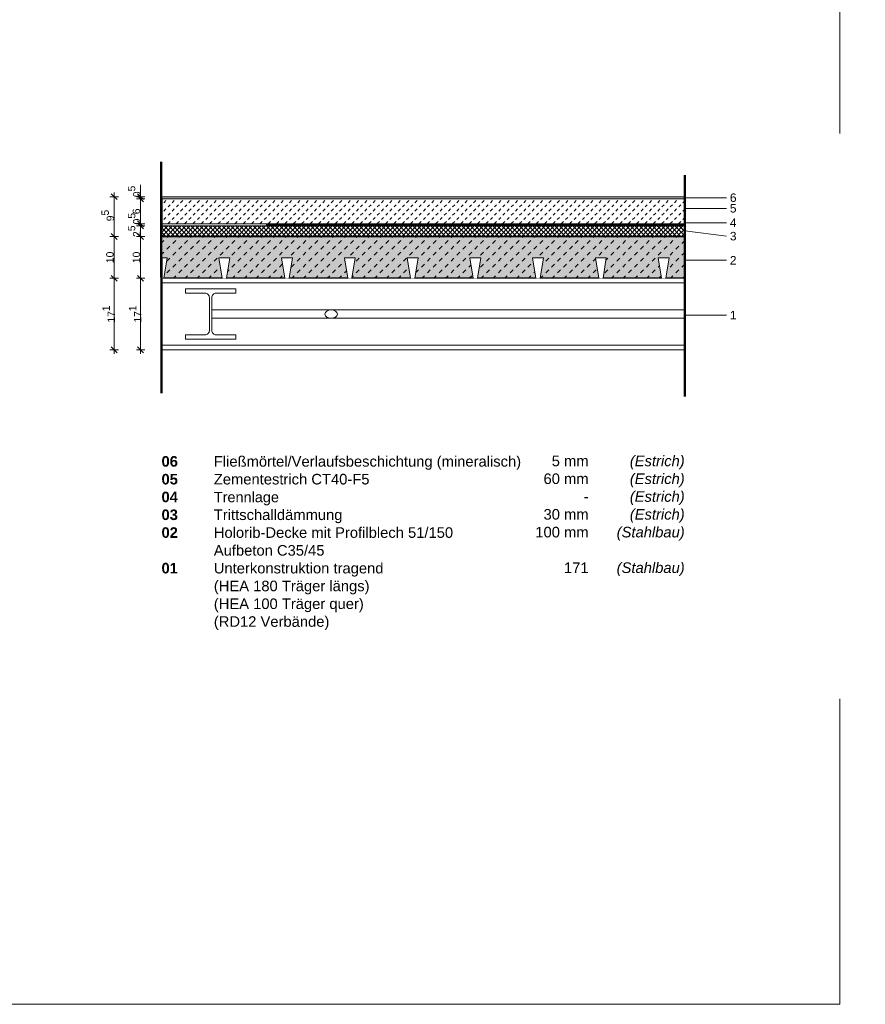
# Model space of a CAD drawing. Header units: metres. Extents: x 0.4 to 30.1, y -10.7 to 8.6.
# Tile 4 of 256: x 6 to 8.1, y -7.8 to -5.4. Entities that reach past the tile are written whole.
import ezdxf

# ---------------------------------------------------------------- set-up
doc = ezdxf.new("R2010")
doc.units = ezdxf.units.M
doc.header["$PDMODE"] = 1
doc.header["$PDSIZE"] = -2
doc.linetypes.add('Dash Style-37', pattern=[2.25, 1, -1.25])
doc.linetypes.add('Line Type-1', pattern=[1.999894, 0.999947, -0.999947])
doc.layers.get('0').update_dxf_attribs({"lineweight": 25})
for name, color, linetype, lineweight in [('_Bodenaufbauten 20230510 (2D)', 7, 'Continuous', 9), ('Bemaßung', 7, 'Continuous', 9), ('Keine', 7, 'Continuous', 9)]:
    doc.layers.add(name, color=color, linetype=linetype, lineweight=lineweight)
doc.layers.get('0').freeze()
doc.styles.add('Arial', font='arial.ttf')
doc.styles.add('Arial (bold)', font='arialbd.ttf')
doc.styles.add('Arial (italic)', font='ariali.ttf')
doc.dimstyles.new('boris100', dxfattribs={"dimtxt": 17.652669, "dimasz": 0.001414, "dimexe": 0.001, "dimexo": 0.01, "dimgap": 0.0001, "dimtad": 1, "dimdec": 4, "dimtxsty": 'Arial', "dimblk": 'VW_SLASH', "dimblk1": 'VW_SLASH', "dimblk2": 'VW_SLASH', "dimcen": 0, "dimdle": 0.001, "dimadec": 3, "dimazin": 0, "dimtfac": 0.8, "dimtdec": 4, "dimtix": 1, "dimtmove": 0, "dimatfit": 0, "dimldrblk": 'VW_FILLEDARROW', "dimfxl": 0.001, "dimfxlon": 1, "dimfrac": 2, "dimtolj": 1, "dimarcsym": 0})

# ---------------------------------------------------------------- blocks, each defined once
blk = doc.blocks.new('Group-92')
at = {"color": 255}
blk.add_wipeout([(6.4997, -6.161), (6.7847, -6.161), (6.7847, -6.141), (6.4997, -6.141)], dxfattribs=at).dxf.layer = 'Keine'
at = {"layer": 'Keine', "color": 253, "flags": 128}
blk.add_lwpolyline([(6.4997, -6.161), (6.7847, -6.161), (6.7847, -6.141), (6.4997, -6.141)], close=True, dxfattribs=at)
at = {"color": 255}
blk.add_wipeout([(6.7697, -6.151), (6.7741, -6.1439), (6.7847, -6.141), (6.7953, -6.1439), (6.7997, -6.151), (6.7953, -6.1581), (6.7847, -6.161), (6.7741, -6.1581)], dxfattribs=at).dxf.layer = 'Keine'
at = {"layer": 'Keine'}
blk.add_ellipse((6.7847, -6.151), major_axis=(0.015, 0), ratio=0.666667, dxfattribs=at)
blk = doc.blocks.new('Group-93')
at = {"color": 255, "linetype": 'Continuous', "lineweight": 5, "transparency": 33554687}
for points in [[(6.3847, -6.0656), (6.3794, -6.0656), (6.3794, -6.0166), (6.3926, -6.0166)], [(6.5347, -6.0656), (6.5294, -6.0656), (6.5294, -6.0166), (6.5426, -6.0166)], [(6.6847, -6.0656), (6.6794, -6.0656), (6.6794, -6.0166), (6.6926, -6.0166)], [(6.8345, -6.0656), (6.8292, -6.0656), (6.8292, -6.0166), (6.8424, -6.0166)], [(6.9738, -6.0656), (6.9791, -6.0656), (6.9791, -6.0166), (6.9659, -6.0166)]]:
    blk.add_wipeout(points, dxfattribs=at).dxf.layer = 'Keine'
for points in [[(6.5241, -6.0656), (6.5294, -6.0656), (6.5294, -6.0166), (6.5162, -6.0166)], [(6.6741, -6.0656), (6.6794, -6.0656), (6.6794, -6.0166), (6.6662, -6.0166)], [(6.8239, -6.0656), (6.8292, -6.0656), (6.8292, -6.0166), (6.816, -6.0166)]]:
    blk.add_wipeout(points, dxfattribs=at).dxf.layer = 'Keine'
at = {"layer": 'Keine', "lineweight": 18, "flags": 128}
for points in [[(6.3794, -6.0166), (6.3794, -6.0166), (6.3926, -6.0166), (6.3847, -6.0656), (6.3847, -6.0656), (6.5243, -6.0656), (6.5164, -6.0166), (6.5296, -6.0166)], [(6.5294, -6.0166), (6.5294, -6.0166), (6.5426, -6.0166), (6.5347, -6.0656), (6.5347, -6.0656), (6.6743, -6.0656), (6.6664, -6.0166), (6.6796, -6.0166)], [(6.6794, -6.0166), (6.6794, -6.0166), (6.6926, -6.0166), (6.6847, -6.0656), (6.6847, -6.0656), (6.8243, -6.0656), (6.8164, -6.0166), (6.8296, -6.0166)], [(6.8292, -6.0166), (6.8292, -6.0166), (6.8424, -6.0166), (6.8345, -6.0656), (6.8345, -6.0656), (6.9741, -6.0656), (6.9662, -6.0166), (6.9794, -6.0166)]]:
    blk.add_lwpolyline(points, dxfattribs=at)
blk = doc.blocks.new('Group-94')
at = {"color": 255, "linetype": 'Continuous', "lineweight": 5, "transparency": 33554687}
for points in [[(6.9843, -6.0656), (6.9791, -6.0656), (6.9791, -6.0166), (6.9923, -6.0166)], [(7.1343, -6.0656), (7.1291, -6.0656), (7.1291, -6.0166), (7.1423, -6.0166)], [(7.2843, -6.0656), (7.2791, -6.0656), (7.2791, -6.0166), (7.2923, -6.0166)], [(7.4342, -6.0656), (7.4289, -6.0656), (7.4289, -6.0166), (7.4421, -6.0166)], [(7.5734, -6.0656), (7.5787, -6.0656), (7.5787, -6.0166), (7.5655, -6.0166)]]:
    blk.add_wipeout(points, dxfattribs=at).dxf.layer = 'Keine'
for points in [[(7.1238, -6.0656), (7.1291, -6.0656), (7.1291, -6.0166), (7.1159, -6.0166)], [(7.2738, -6.0656), (7.2791, -6.0656), (7.2791, -6.0166), (7.2659, -6.0166)], [(7.4236, -6.0656), (7.4289, -6.0656), (7.4289, -6.0166), (7.4157, -6.0166)]]:
    blk.add_wipeout(points, dxfattribs=at).dxf.layer = 'Keine'
at = {"layer": 'Keine', "lineweight": 18, "flags": 128}
for points in [[(6.9791, -6.0166), (6.9791, -6.0166), (6.9923, -6.0166), (6.9843, -6.0656), (6.9843, -6.0656), (7.1239, -6.0656), (7.116, -6.0166), (7.1292, -6.0166)], [(7.1291, -6.0166), (7.1291, -6.0166), (7.1423, -6.0166), (7.1343, -6.0656), (7.1343, -6.0656), (7.2739, -6.0656), (7.266, -6.0166), (7.2792, -6.0166)], [(7.2791, -6.0166), (7.2791, -6.0166), (7.2923, -6.0166), (7.2843, -6.0656), (7.2843, -6.0656), (7.4239, -6.0656), (7.416, -6.0166), (7.4292, -6.0166)], [(7.4289, -6.0166), (7.4289, -6.0166), (7.4421, -6.0166), (7.4342, -6.0656), (7.4342, -6.0656), (7.5738, -6.0656), (7.5659, -6.0166), (7.5791, -6.0166)]]:
    blk.add_lwpolyline(points, dxfattribs=at)
blk = doc.blocks.new('Group-95')
at = {"color": 255, "linetype": 'Continuous', "lineweight": 5, "transparency": 33554687}
blk.add_wipeout([(7.584, -6.0656), (7.5787, -6.0656), (7.5787, -6.0166), (7.5919, -6.0166)], dxfattribs=at).dxf.layer = 'Keine'
at = {"layer": 'Keine', "lineweight": 18, "flags": 128}
blk.add_lwpolyline([(7.5787, -6.0166), (7.5787, -6.0166), (7.5919, -6.0166), (7.584, -6.0656), (7.584, -6.0656), (7.6294, -6.0656)], dxfattribs=at)
blk = doc.blocks.new('VW_SLASH')
at = {"color": 0, "linetype": 'ByBlock', "lineweight": -2, "transparency": 16777216}
blk.add_line((0.71, 0), (-1, 0), dxfattribs=at)
at = {"color": 0, "linetype": 'Continuous', "lineweight": 20, "transparency": 16777216, "flags": 128}
blk.add_lwpolyline([(0.5, 0.5), (-0.5, -0.5)], dxfattribs=at)
blk = doc.blocks.new('*D389')
at = {"layer": 'Bemaßung', "color": 0, "lineweight": -2}
for p, q in [((6.3294, -5.8565), (6.3294, -5.8423)), ((6.3394, -5.8706), (6.3194, -5.8706)), ((6.3394, -5.8756), (6.3194, -5.8756)), ((6.3294, -5.8756), (6.3294, -5.8706)), ((6.3294, -5.8898), (6.3294, -5.9039))]:
    blk.add_line(p, q, dxfattribs=at)
at = {"layer": 'Defpoints', "color": 0}
for p in [(6.3294, -5.8706), (6.3794, -5.8706), (6.3794, -5.8756)]:
    blk.add_point(p, dxfattribs=at)
at = {"layer": 'Bemaßung', "color": 0, "lineweight": -2, "xscale": 0.014138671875, "yscale": 0.014138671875, "zscale": 0.014138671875}
for p, rotation in [((6.3294, -5.8706), 270), ((6.3294, -5.8756), 90)]:
    blk.add_blockref('VW_SLASH', p, dxfattribs=dict(at, rotation=rotation))
at = {"layer": 'Bemaßung', "color": 0, "insert": (6.3142, -5.8581), "char_height": 0.017653, "attachment_point": 5, "rotation": 90, "style": 'Arial'}
blk.add_mtext('\\A1;0\\S5^ ;', dxfattribs=at)
blk = doc.blocks.new('VW_FILLEDARROW')
at = {"linetype": 'Continuous', "lineweight": 5, "true_color": 0xb9b9b9, "transparency": 16777216}
h = blk.add_hatch(dxfattribs=at)
h.set_pattern_fill('Dämm', color=9, style=0, pattern_type=2)
h.set_pattern_definition([(-45, (0, 0), (0.00053033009, 0.00053033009), []), (-135, (0, 0), (0.00053033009, -0.00053033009), [])])
h.paths.add_polyline_path([(-2.25, 0.6), (0, 0), (-2.25, -0.6)])
at = {"color": 0, "linetype": 'Continuous', "lineweight": 5, "transparency": 16777216, "flags": 128}
blk.add_lwpolyline([(-2.25, 0.6), (0, 0), (-2.25, -0.6)], close=True, dxfattribs=at)
blk = doc.blocks.new('*D390')
at = {"layer": 'Bemaßung', "color": 0, "lineweight": -2}
for p, q in [((6.3394, -5.8756), (6.3194, -5.8756)), ((6.3294, -5.9215), (6.3294, -5.8898)), ((6.3394, -5.9356), (6.3194, -5.9356))]:
    blk.add_line(p, q, dxfattribs=at)
at = {"layer": 'Defpoints', "color": 0}
for p in [(6.3294, -5.8756), (6.3794, -5.8756), (6.3794, -5.9356)]:
    blk.add_point(p, dxfattribs=at)
at = {"layer": 'Bemaßung', "color": 0, "lineweight": -2, "xscale": 0.014138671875, "yscale": 0.014138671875, "zscale": 0.014138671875}
for p, rotation in [((6.3294, -5.8756), 90), ((6.3294, -5.9356), 270)]:
    blk.add_blockref('VW_SLASH', p, dxfattribs=dict(at, rotation=rotation))
at = {"layer": 'Bemaßung', "color": 0, "insert": (6.3194, -5.9056), "char_height": 0.01765, "attachment_point": 5, "rotation": 90, "style": 'Arial'}
blk.add_mtext('\\A1;6', dxfattribs=at)
blk = doc.blocks.new('*D391')
at = {"layer": 'Bemaßung', "color": 0, "lineweight": -2}
for p, q in [((6.3294, -5.9215), (6.3294, -5.9073)), ((6.3394, -5.9356), (6.3194, -5.9356)), ((6.3394, -5.9406), (6.3194, -5.9406)), ((6.3294, -5.9406), (6.3294, -5.9356)), ((6.3294, -5.9548), (6.3294, -5.9689))]:
    blk.add_line(p, q, dxfattribs=at)
at = {"layer": 'Defpoints', "color": 0}
for p in [(6.3294, -5.9356), (6.3794, -5.9356), (6.3794, -5.9406)]:
    blk.add_point(p, dxfattribs=at)
at = {"layer": 'Bemaßung', "color": 0, "lineweight": -2, "xscale": 0.014138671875, "yscale": 0.014138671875, "zscale": 0.014138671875}
for p, rotation in [((6.3294, -5.9356), 270), ((6.3294, -5.9406), 90)]:
    blk.add_blockref('VW_SLASH', p, dxfattribs=dict(at, rotation=rotation))
at = {"layer": 'Bemaßung', "color": 0, "insert": (6.3142, -5.9231), "char_height": 0.017653, "attachment_point": 5, "rotation": 90, "style": 'Arial'}
blk.add_mtext('\\A1;0\\S5^ ;', dxfattribs=at)
blk = doc.blocks.new('*D392')
at = {"layer": 'Bemaßung', "color": 0, "lineweight": -2}
for p, q in [((6.3394, -5.9406), (6.3194, -5.9406)), ((6.3394, -5.9656), (6.3194, -5.9656)), ((6.3294, -5.9515), (6.3294, -5.9548))]:
    blk.add_line(p, q, dxfattribs=at)
at = {"layer": 'Defpoints', "color": 0}
for p in [(6.3294, -5.9406), (6.3794, -5.9406), (6.3794, -5.9656)]:
    blk.add_point(p, dxfattribs=at)
at = {"layer": 'Bemaßung', "color": 0, "lineweight": -2, "xscale": 0.014138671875, "yscale": 0.014138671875, "zscale": 0.014138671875}
for p, rotation in [((6.3294, -5.9406), 90), ((6.3294, -5.9656), 270)]:
    blk.add_blockref('VW_SLASH', p, dxfattribs=dict(at, rotation=rotation))
at = {"layer": 'Bemaßung', "color": 0, "insert": (6.314, -5.9531), "char_height": 0.017653, "attachment_point": 5, "rotation": 90, "style": 'Arial'}
blk.add_mtext('\\A1;2\\S5^ ;', dxfattribs=at)
blk = doc.blocks.new('*D393')
at = {"layer": 'Bemaßung', "color": 0, "lineweight": -2}
for p, q in [((6.3394, -5.9656), (6.3194, -5.9656)), ((6.3294, -6.0515), (6.3294, -5.9798)), ((6.3394, -6.0656), (6.3194, -6.0656))]:
    blk.add_line(p, q, dxfattribs=at)
at = {"layer": 'Defpoints', "color": 0}
for p in [(6.3294, -5.9656), (6.3794, -5.9656), (6.3794, -6.0656)]:
    blk.add_point(p, dxfattribs=at)
at = {"layer": 'Bemaßung', "color": 0, "lineweight": -2, "xscale": 0.014138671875, "yscale": 0.014138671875, "zscale": 0.014138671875}
for p, rotation in [((6.3294, -5.9656), 90), ((6.3294, -6.0656), 270)]:
    blk.add_blockref('VW_SLASH', p, dxfattribs=dict(at, rotation=rotation))
at = {"layer": 'Bemaßung', "color": 0, "insert": (6.3194, -6.0156), "char_height": 0.01765, "attachment_point": 5, "rotation": 90, "style": 'Arial'}
blk.add_mtext('\\A1;10', dxfattribs=at)
blk = doc.blocks.new('*D394')
at = {"layer": 'Bemaßung', "color": 0, "lineweight": -2}
for p, q in [((6.3394, -6.0656), (6.3194, -6.0656)), ((6.3294, -6.2222), (6.3294, -6.0798)), ((6.3394, -6.2363), (6.3194, -6.2363))]:
    blk.add_line(p, q, dxfattribs=at)
at = {"layer": 'Defpoints', "color": 0}
for p in [(6.3294, -6.0656), (6.3794, -6.0656), (6.3794, -6.2363)]:
    blk.add_point(p, dxfattribs=at)
at = {"layer": 'Bemaßung', "color": 0, "lineweight": -2, "xscale": 0.014138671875, "yscale": 0.014138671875, "zscale": 0.014138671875}
for p, rotation in [((6.3294, -6.0656), 90), ((6.3294, -6.2363), 270)]:
    blk.add_blockref('VW_SLASH', p, dxfattribs=dict(at, rotation=rotation))
at = {"layer": 'Bemaßung', "color": 0, "insert": (6.3166, -6.151), "char_height": 0.017653, "attachment_point": 5, "rotation": 90, "style": 'Arial'}
blk.add_mtext('\\A1;17\\S1^ ;', dxfattribs=at)
blk = doc.blocks.new('*D395')
at = {"layer": 'Bemaßung', "color": 0, "lineweight": -2}
for p, q in [((6.2763, -5.8706), (6.2563, -5.8706)), ((6.2663, -5.9515), (6.2663, -5.8848)), ((6.2763, -5.9656), (6.2563, -5.9656))]:
    blk.add_line(p, q, dxfattribs=at)
at = {"layer": 'Defpoints', "color": 0}
for p in [(6.2663, -5.8706), (6.3794, -5.8706), (6.3794, -5.9656)]:
    blk.add_point(p, dxfattribs=at)
at = {"layer": 'Bemaßung', "color": 0, "lineweight": -2, "xscale": 0.014138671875, "yscale": 0.014138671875, "zscale": 0.014138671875}
for p, rotation in [((6.2663, -5.8706), 90), ((6.2663, -5.9656), 270)]:
    blk.add_blockref('VW_SLASH', p, dxfattribs=dict(at, rotation=rotation))
at = {"layer": 'Bemaßung', "color": 0, "insert": (6.2511, -5.9156), "char_height": 0.017653, "attachment_point": 5, "rotation": 90, "style": 'Arial'}
blk.add_mtext('\\A1;9\\S5^ ;', dxfattribs=at)
blk = doc.blocks.new('*D396')
at = {"layer": 'Bemaßung', "color": 0, "lineweight": -2}
for p, q in [((6.2763, -5.9656), (6.2563, -5.9656)), ((6.2663, -6.0515), (6.2663, -5.9798)), ((6.2763, -6.0656), (6.2563, -6.0656))]:
    blk.add_line(p, q, dxfattribs=at)
at = {"layer": 'Defpoints', "color": 0}
for p in [(6.2663, -5.9656), (6.3794, -5.9656), (6.3794, -6.0656)]:
    blk.add_point(p, dxfattribs=at)
at = {"layer": 'Bemaßung', "color": 0, "lineweight": -2, "xscale": 0.014138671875, "yscale": 0.014138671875, "zscale": 0.014138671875}
for p, rotation in [((6.2663, -5.9656), 90), ((6.2663, -6.0656), 270)]:
    blk.add_blockref('VW_SLASH', p, dxfattribs=dict(at, rotation=rotation))
at = {"layer": 'Bemaßung', "color": 0, "insert": (6.2562, -6.0156), "char_height": 0.01765, "attachment_point": 5, "rotation": 90, "style": 'Arial'}
blk.add_mtext('\\A1;10', dxfattribs=at)
blk = doc.blocks.new('*D397')
at = {"layer": 'Bemaßung', "color": 0, "lineweight": -2}
for p, q in [((6.2763, -6.0656), (6.2563, -6.0656)), ((6.2663, -6.2222), (6.2663, -6.0798)), ((6.2763, -6.2363), (6.2563, -6.2363))]:
    blk.add_line(p, q, dxfattribs=at)
at = {"layer": 'Defpoints', "color": 0}
for p in [(6.2663, -6.0656), (6.3794, -6.0656), (6.3794, -6.2363)]:
    blk.add_point(p, dxfattribs=at)
at = {"layer": 'Bemaßung', "color": 0, "lineweight": -2, "xscale": 0.014138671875, "yscale": 0.014138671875, "zscale": 0.014138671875}
for p, rotation in [((6.2663, -6.0656), 90), ((6.2663, -6.2363), 270)]:
    blk.add_blockref('VW_SLASH', p, dxfattribs=dict(at, rotation=rotation))
at = {"layer": 'Bemaßung', "color": 0, "insert": (6.2534, -6.151), "char_height": 0.017653, "attachment_point": 5, "rotation": 90, "style": 'Arial'}
blk.add_mtext('\\A1;17\\S1^ ;', dxfattribs=at)
blk = doc.blocks.new('Bodenaufbauten 20230510 (2D)')
at = {"layer": 'Keine', "linetype": 'Continuous', "lineweight": 0, "transparency": 33554687}
for color, points in [(254, [(6.3794, -5.87062), (7.6294, -5.87062), (7.6294, -5.87562), (6.3794, -5.87562)]), (9, [(6.3794, -5.96562), (7.6294, -5.96562), (7.6294, -6.06562), (6.3794, -6.06562)])]:
    blk.add_hatch(color=color, dxfattribs=at).paths.add_polyline_path(points)
at = {"layer": 'Keine', "linetype": 'Continuous', "lineweight": 13, "transparency": 33554687}
h = blk.add_hatch(dxfattribs=at)
h.set_pattern_fill('unbew_ Beton-M1_10', color=251, style=0, pattern_type=2)
h.set_pattern_definition([(45, (0.014142, 0.014142), (0.02828427, -0.02828427), [0.01, -0.01]), (45, (0.014142, -0.014142), (0.02828427, -0.02828427), [0.01, -0.01])])
h.paths.add_polyline_path([(6.3794, -5.96562), (7.6294, -5.96562), (7.6294, -6.06562), (6.3794, -6.06562)])
at = {"layer": 'Keine', "color": 253, "linetype": 'Continuous', "lineweight": 9, "true_color": 0xaaaaaa, "transparency": 33554687}
for p, q in [((7.7294, -5.965), (7.6294, -5.95244)), ((7.7294, -6.02256), (7.6294, -6.02256)), ((7.7294, -6.15358), (7.6294, -6.15358))]:
    blk.add_line(p, q, dxfattribs=at)
at = {"layer": 'Keine', "color": 7, "linetype": 'Continuous', "lineweight": 13, "transparency": 33554687, "flags": 128}
blk.add_lwpolyline([(6.3794, -5.87062), (7.6294, -5.87062), (7.6294, -5.87562), (6.3794, -5.87562)], close=True, dxfattribs=at)
at = {"layer": 'Keine', "color": 7, "linetype": 'Continuous', "lineweight": 35, "transparency": 33554687, "flags": 128}
blk.add_lwpolyline([(6.3794, -5.96562), (7.6294, -5.96562), (7.6294, -6.06562), (6.3794, -6.06562)], close=True, dxfattribs=at)
at = {"layer": 'Keine', "color": 7, "transparency": 33554687, "char_height": 0.020374, "attachment_point": 6, "line_spacing_factor": 0.969122, "style": 'Arial'}
for s, insert in [('6 ', (7.75317, -5.87312)), ('5 ', (7.75317, -5.8985)), ('4 ', (7.75317, -5.93272)), ('3 ', (7.75317, -5.965)), ('2 ', (7.75317, -6.02256)), ('1 ', (7.75317, -6.15358))]:
    blk.add_mtext(s, dxfattribs=dict(at, insert=insert))
at = {"layer": 'Keine', "color": 7, "insert": (6.3794, -6.49035), "char_height": 0.0252181, "attachment_point": 1, "line_spacing_factor": 1.011258, "style": 'Arial (bold)'}
blk.add_mtext('\\pxt4.957;06^I{\\fArial|b0|i0|c0|p0;Fließmörtel/Verlaufsbeschichtung (mineralisch)}\\P05{\\fArial|b0|i0|c0|p0; ^I}{\\fArial|b0|i0|c0|p0;Zementestrich CT40-F5\\P}04{\\fArial|b0|i0|c0|p0; ^I}{\\fArial|b0|i0|c0|p0;\\H0.9806x;Trennlage}{\\fArial|b0|i0|c0|p0;\\P}03{\\fArial|b0|i0|c0|p0;^ITrittschalldämmung\\P}02{\\fArial|b0|i0|c0|p0;^IHolorib-Decke mit Profilblech 51/150\\P^IAufbeton C35/45\\P}01{\\fArial|b0|i0|c0|p0; ^IUnterkonstruktion tragend\\P^I(HEA 180 Träger längs)\\P^I(HEA 100 Träger quer)\\P^I(RD12 Verbände)}', dxfattribs=at)
at = {"layer": 'Keine', "color": 7, "transparency": 33554687, "char_height": 0.025218, "attachment_point": 3, "line_spacing_factor": 1.011258}
for s, insert, width, style in [('5 mm  \\P60 mm\\P-\\P 30 mm \\P100 mm\\P\\P171', (7.39978, -6.4893), 0.22, 'Arial'), ('(Estrich)\\P(Estrich)\\P(Estrich)\\P(Estrich)\\P(Stahlbau)\\P\\P(Stahlbau)\\P', (7.6294, -6.4893), 0.1906493, 'Arial (italic)')]:
    blk.add_mtext(s, dxfattribs=dict(at, insert=insert, width=width, style=style))
at = {"color": 255, "linetype": 'Continuous', "lineweight": 9, "transparency": 33554687}
blk.add_wipeout([(6.3794, -5.87562), (7.6294, -5.87562), (7.6294, -5.93562), (6.3794, -5.93562)], dxfattribs=at).dxf.layer = 'Keine'
at = {"color": 255, "linetype": 'Continuous'}
blk.add_wipeout([(7.6294, -6.23631), (7.6294, -6.06533), (7.60465, -6.06562), (6.3794, -6.06562), (6.3794, -6.23633), (7.62786, -6.23633)], dxfattribs=at).dxf.layer = 'Keine'
at = {"layer": 'Keine', "linetype": 'Continuous', "lineweight": 13, "transparency": 33554687}
h = blk.add_hatch(dxfattribs=at)
h.set_pattern_fill('Estrich-10-1', color=8, style=0, pattern_type=2)
h.set_pattern_definition([(45, (0.005, -0.005), (0.01, -0.01), [0.007071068, -0.007071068])])
h.paths.add_polyline_path([(6.3794, -5.87562), (7.6294, -5.87562), (7.6294, -5.93562), (6.3794, -5.93562)])
at = {"layer": 'Keine', "linetype": 'Continuous', "lineweight": 5, "true_color": 0xb9b9b9, "transparency": 33554687}
h = blk.add_hatch(dxfattribs=at)
h.set_pattern_fill('Dämm', color=9, style=0, pattern_type=2)
h.set_pattern_definition([(-45, (0, 0), (0.005303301, 0.005303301), []), (-135, (0, 0), (0.005303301, -0.005303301), [])])
h.paths.add_polyline_path([(6.3794, -5.96562), (7.6294, -5.96562), (7.6294, -5.94062), (6.3794, -5.94062)])
at = {"layer": 'Keine', "color": 253, "linetype": 'Continuous', "lineweight": 9, "true_color": 0xaaaaaa, "transparency": 33554687}
for p, q in [((7.7294, -5.87312), (7.6294, -5.87312)), ((7.7294, -5.8985), (7.6294, -5.8985))]:
    blk.add_line(p, q, dxfattribs=at)
at = {"layer": 'Keine', "color": 252, "linetype": 'Line Type-1'}
for p, q in [((7.6294, -6.14097), (6.78472, -6.14099)), ((7.6294, -6.16097), (6.78472, -6.16099))]:
    blk.add_line(p, q, dxfattribs=at)
at = {"layer": 'Keine', "color": 7, "linetype": 'Continuous', "lineweight": 9, "transparency": 33554687, "flags": 128}
for points in [[(6.3794, -5.87562), (7.6294, -5.87562), (7.6294, -5.93562), (6.3794, -5.93562)], [(6.3794, -5.96562), (7.6294, -5.96562), (7.6294, -5.94062), (6.3794, -5.94062)]]:
    blk.add_lwpolyline(points, close=True, dxfattribs=at)
at = {"layer": 'Keine', "color": 253, "linetype": 'Continuous', "flags": 128}
blk.add_lwpolyline([(7.6294, -6.23631), (7.6294, -6.06533), (7.60465, -6.06562), (6.3794, -6.06562), (6.3794, -6.23633), (7.62786, -6.23633)], close=True, dxfattribs=at)
at = {"layer": 'Bemaßung'}
dim = blk.add_linear_dim(base=(6.3294, -5.87062), p1=(6.3794, -5.87562), p2=(6.3794, -5.87062), angle=270, text='0\\S5^ ;', dimstyle='boris100', override={"dimtxt": 0.017653, "dimasz": 0.014139, "dimexe": 0.01, "dimgap": 0.001, "dimdec": 3, "dimpost": '<>', "dimtxsty": 'Arial', "dimdle": 0.01, "dimtix": 0, "dimtmove": 2, "dimfxl": 0.01}, dxfattribs=at)
dim.commit()
dim.dimension.update_dxf_attribs({"geometry": '*D389', "text_midpoint": (6.3142, -5.85806), "dimtype": 160})
at = {"layer": 'Keine', "color": 7}
blk.add_blockref('Group-92', (0, 0), dxfattribs=at)
at = {"color": 255, "linetype": 'Continuous', "lineweight": 9, "transparency": 33554687}
blk.add_wipeout([(6.3794, -5.93562), (7.6294, -5.93562), (7.6294, -5.94062), (6.3794, -5.94062)], dxfattribs=at).dxf.layer = 'Keine'
at = {"color": 255, "linetype": 'Continuous'}
for points in [[(6.3794, -6.06562), (6.3794, -6.07662), (7.60465, -6.07662), (7.6294, -6.0763), (7.6294, -6.06528), (7.60311, -6.06562)], [(6.3794, -6.22533), (6.3794, -6.23633), (7.6294, -6.23633), (7.6294, -6.22531), (7.62786, -6.22533)]]:
    blk.add_wipeout(points, dxfattribs=at).dxf.layer = 'Keine'
at = {"layer": 'Keine', "color": 7, "linetype": 'Dash Style-37', "lineweight": 35, "transparency": 33554687}
blk.add_line((7.62935, -5.93812), (6.3794, -5.93812), dxfattribs=at)
at = {"layer": 'Keine', "color": 253, "linetype": 'Continuous', "lineweight": 9, "true_color": 0xaaaaaa, "transparency": 33554687}
blk.add_line((7.7294, -5.93272), (7.6294, -5.93272), dxfattribs=at)
at = {"layer": 'Keine', "color": 7, "linetype": 'Continuous', "lineweight": 9, "transparency": 33554687, "flags": 128}
blk.add_lwpolyline([(6.3794, -5.93562), (7.6294, -5.93562), (7.6294, -5.94062), (6.3794, -5.94062)], close=True, dxfattribs=at)
at = {"layer": 'Keine', "color": 253, "linetype": 'Continuous', "flags": 128}
for points in [[(6.3794, -6.06562), (6.3794, -6.07662), (7.60465, -6.07662), (7.6294, -6.0763), (7.6294, -6.06528), (7.60311, -6.06562)], [(6.3794, -6.22533), (6.3794, -6.23633), (7.6294, -6.23633), (7.6294, -6.22531), (7.62786, -6.22533)]]:
    blk.add_lwpolyline(points, close=True, dxfattribs=at)
at = {"layer": 'Bemaßung'}
for base, p1, p2, text, override, picture, middle in [((6.26625, -5.87062), (6.3794, -5.96562), (6.3794, -5.87062), '9\\S5^ ;', {"dimtxt": 0.017653, "dimasz": 0.014139, "dimexe": 0.01, "dimgap": 0.001, "dimdec": 3, "dimpost": '<>', "dimtxsty": 'Arial', "dimdle": 0.01, "dimtmove": 2, "dimfxl": 0.01}, '*D395', (6.25105, -5.91563)), ((6.3294, -5.93562), (6.3794, -5.94062), (6.3794, -5.93562), '0\\S5^ ;', {"dimtxt": 0.017653, "dimasz": 0.014139, "dimexe": 0.01, "dimgap": 0.001, "dimdec": 3, "dimpost": '<>', "dimtxsty": 'Arial', "dimdle": 0.01, "dimtix": 0, "dimtmove": 2, "dimfxl": 0.01}, '*D391', (6.3142, -5.92306)), ((6.3294, -5.94062), (6.3794, -5.96562), (6.3794, -5.94062), '2\\S5^ ;', {"dimtxt": 0.017653, "dimasz": 0.014139, "dimexe": 0.01, "dimgap": 0.001199, "dimdec": 3, "dimpost": '<>', "dimtxsty": 'Arial', "dimdle": 0.01, "dimtmove": 2, "dimfxl": 0.01}, '*D392', (6.314, -5.95312))]:
    dim = blk.add_linear_dim(base=base, p1=p1, p2=p2, angle=270, text=text, dimstyle='boris100', override=override, dxfattribs=at)
    dim.commit()
    dim.dimension.update_dxf_attribs({"geometry": picture, "text_midpoint": middle, "dimtype": 160})
dim = blk.add_linear_dim(base=(6.3294, -5.87562), p1=(6.3794, -5.93562), p2=(6.3794, -5.87562), angle=270, text='6', dimstyle='boris100', override={"dimtxt": 0.017653, "dimasz": 0.014139, "dimexe": 0.01, "dimgap": 0.001, "dimdec": 3, "dimpost": '<>', "dimtxsty": 'Arial', "dimdle": 0.01, "dimtmove": 2, "dimfxl": 0.01}, dxfattribs=at)
dim.commit()
dim.dimension.update_dxf_attribs({"geometry": '*D390', "text_midpoint": (6.31939, -5.90562)})
at = {"color": 255}
blk.add_wipeout([(6.48544, -6.10147), (6.48737, -6.10206), (6.48915, -6.10301), (6.49071, -6.10429), (6.49199, -6.10585), (6.49294, -6.10762), (6.49352, -6.10955), (6.49372, -6.11156), (6.49372, -6.19042), (6.49352, -6.19242), (6.49294, -6.19435), (6.49199, -6.19613), (6.49071, -6.19769), (6.48915, -6.19897), (6.48737, -6.19992), (6.48544, -6.20051), (6.48344, -6.2007), (6.43672, -6.2007), (6.43672, -6.21099), (6.55672, -6.21099), (6.55672, -6.2007), (6.51001, -6.2007), (6.508, -6.20051), (6.50607, -6.19992), (6.50429, -6.19897), (6.50273, -6.19769), (6.50146, -6.19613), (6.5005, -6.19435), (6.49992, -6.19242), (6.49972, -6.19042), (6.49972, -6.11156), (6.49992, -6.10955), (6.5005, -6.10762), (6.50146, -6.10585), (6.50273, -6.10429), (6.50429, -6.10301), (6.50607, -6.10206), (6.508, -6.10147), (6.51001, -6.10127), (6.55672, -6.10127), (6.55672, -6.09099), (6.43672, -6.09099), (6.43672, -6.10127), (6.48344, -6.10127)], dxfattribs=at).dxf.layer = 'Keine'
at = {"layer": 'Keine', "flags": 128}
blk.add_lwpolyline([(6.48544, -6.10147), (6.48737, -6.10206), (6.48915, -6.10301), (6.49071, -6.10429), (6.49199, -6.10585), (6.49294, -6.10762), (6.49352, -6.10955), (6.49372, -6.11156), (6.49372, -6.19042), (6.49352, -6.19242), (6.49294, -6.19435), (6.49199, -6.19613), (6.49071, -6.19769), (6.48915, -6.19897), (6.48737, -6.19992), (6.48544, -6.20051), (6.48344, -6.2007), (6.43672, -6.2007), (6.43672, -6.21099), (6.55672, -6.21099), (6.55672, -6.2007), (6.51001, -6.2007), (6.508, -6.20051), (6.50607, -6.19992), (6.50429, -6.19897), (6.50273, -6.19769), (6.50146, -6.19613), (6.5005, -6.19435), (6.49992, -6.19242), (6.49972, -6.19042), (6.49972, -6.11156), (6.49992, -6.10955), (6.5005, -6.10762), (6.50146, -6.10585), (6.50273, -6.10429), (6.50429, -6.10301), (6.50607, -6.10206), (6.508, -6.10147), (6.51001, -6.10127), (6.55672, -6.10127), (6.55672, -6.09099), (6.43672, -6.09099), (6.43672, -6.10127), (6.48344, -6.10127)], close=True, dxfattribs=at)
at = {"layer": 'Keine', "color": 7}
blk.add_blockref('Group-93', (0, 0), dxfattribs=at)
at = {"layer": 'Keine', "color": 255, "lineweight": 50}
blk.add_line((6.37899, -5.7871), (6.3793, -6.33986), dxfattribs=at)
at = {"layer": 'Keine', "color": 7}
blk.add_blockref('Group-94', (0, 0), dxfattribs=at)
at = {"layer": 'Bemaßung'}
for base, p1, p2, text, picture, middle in [((6.26625, -5.96562), (6.3794, -6.06562), (6.3794, -5.96562), '10', '*D396', (6.25624, -6.01562)), ((6.3294, -5.96562), (6.3794, -6.06562), (6.3794, -5.96562), '10', '*D393', (6.31939, -6.01562)), ((6.26625, -6.06562), (6.3794, -6.23633), (6.3794, -6.06562), '17\\S1^ ;', '*D397', (6.25345, -6.15097)), ((6.3294, -6.06562), (6.3794, -6.23633), (6.3794, -6.06562), '17\\S1^ ;', '*D394', (6.31659, -6.15097))]:
    dim = blk.add_linear_dim(base=base, p1=p1, p2=p2, angle=270, text=text, dimstyle='boris100', override={"dimtxt": 0.017653, "dimasz": 0.014139, "dimexe": 0.01, "dimgap": 0.001, "dimdec": 3, "dimpost": '<>', "dimtxsty": 'Arial', "dimdle": 0.01, "dimtmove": 2, "dimfxl": 0.01}, dxfattribs=at)
    dim.commit()
    dim.dimension.update_dxf_attribs({"geometry": picture, "text_midpoint": middle})
at = {"layer": 'Keine', "color": 7}
blk.add_blockref('Group-95', (0, 0), dxfattribs=at)
at = {"layer": 'Keine', "color": 255, "lineweight": 50}
blk.add_line((7.6294, -6.34786), (7.6294, -5.81911), dxfattribs=at)
at = {"layer": 'Keine', "color": 255, "flags": 128}
blk.add_lwpolyline([(6, -5.4), (8, -5.4), (8, -7.8), (6, -7.8)], close=True, dxfattribs=at)
at = {"color": 255, "linetype": 'Continuous', "lineweight": 9, "transparency": 33554687}
blk.add_wipeout([(8.06088, -7.07), (7.855, -7.07), (7.855, -5.72), (8.06088, -5.72)], dxfattribs=at).dxf.layer = 'Keine'

msp = doc.modelspace()

# ---------------------------------------------------------------- block references
at = {"layer": '_Bodenaufbauten 20230510 (2D)'}
msp.add_blockref('Bodenaufbauten 20230510 (2D)', (0, 0), dxfattribs=at)

doc.saveas('drawing.dxf')
